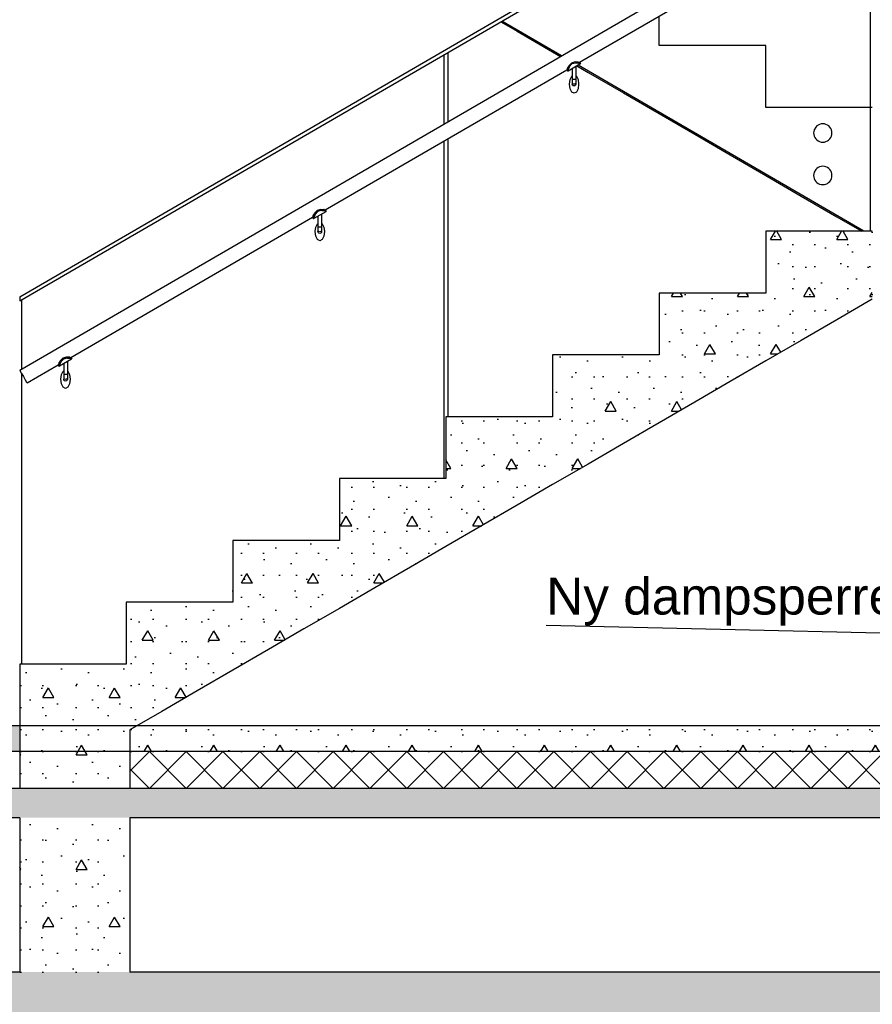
# Model space of a CAD drawing. Header units: millimetres. Extents: x -78869 to -55226, y -2070 to 13065.
# Tile 32 of 74: x -64953 to -62633, y 3062 to 5742. Entities that reach past the tile are written whole.
import ezdxf

# ---------------------------------------------------------------- set-up
doc = ezdxf.new("R2010")
doc.units = ezdxf.units.MM
doc.header["$LTSCALE"] = 0.5
doc.header["$MEASUREMENT"] = 0
doc.linetypes.add('PLINE', pattern=[0])
for name, color, linetype in [('216- Direkte fundamentering', 7, 'Continuous'), ('216- Direkte fundamentering (Skravur)', 7, 'Continuous'), ('252- Gulv på grunn_ bunnplate', 7, 'Continuous'), ('252- Gulv på grunn_ bunnplate (Skravur)', 7, 'Continuous'), ('281- Innvendige trapper (Skravur)(Nye konstruksjoner)', 7, 'Continuous'), ('281- Innvendige trapper(Nye konstruksjoner)', 7, 'Continuous'), ('287- Andre rekkverk_ håndlister og fendere(Nye konstruksjoner)', 7, 'Continuous'), ('832- Tekst bygning(Nye konstruksjoner)', 7, 'Continuous')]:
    doc.layers.add(name, color=color, linetype=linetype)
doc.styles.add('GENERATED_STYLE_3', font='arial.ttf')
doc.dimstyles.new('GENERATED_STYLE__2', dxfattribs={"dimtxt": 0.18, "dimasz": 182.4, "dimexe": 0.18, "dimexo": 0.0625, "dimgap": 0, "dimtad": 0, "dimtih": 1, "dimtoh": 1, "dimdec": 4, "dimzin": 0, "dimdsep": 46, "dimcen": 0.09, "dimadec": 0, "dimazin": 0, "dimtfac": 1, "dimtdec": 4, "dimtmove": 0, "dimatfit": 3, "dimldrblk": 'ARROWHEAD_5', "dimfxl": 1, "dimtolj": 1, "dimtzin": 0, "dimarcsym": 0})
pattern_1 = [(0, (0, 0), (0, 311.7692), [30, -150]), (0, (90, 155.9), (0, 311.7692), [30, -150]), (60, (0, 0), (-270, 155.8846), [30, -150]), (60, (180, 0), (-270, 155.8846), [30, -150]), (120, (30, 0), (270, 155.8846), [30, -150]), (120, (210, 0), (270, 155.8846), [30, -150]), (0, (0, 30), (0, 60), [0, -60, 0, -90.000004]), (45, (30, 30), (-42.42641, 42.42641), [0, -45, 0, -75.000003])]

# ---------------------------------------------------------------- blocks, each defined once
blk = doc.blocks.new('*X30')
at = {"layer": '252- Gulv på grunn_ bunnplate (Skravur)', "linetype": 'PLINE'}
for p, q in [((-64653.2, 3696.8), (-64600, 3750)), ((-64600, 3650), (-64500, 3750)), ((-64500, 3650), (-64600, 3750)), ((-64500, 3650), (-64400, 3750)), ((-64400, 3650), (-64500, 3750)), ((-64400, 3650), (-64300, 3750)), ((-64300, 3650), (-64400, 3750)), ((-64300, 3650), (-64200, 3750)), ((-64200, 3650), (-64300, 3750)), ((-64200, 3650), (-64100, 3750)), ((-64100, 3650), (-64200, 3750)), ((-64100, 3650), (-64000, 3750)), ((-64000, 3650), (-64100, 3750)), ((-64000, 3650), (-63900, 3750)), ((-63900, 3650), (-64000, 3750)), ((-63900, 3650), (-63800, 3750)), ((-63800, 3650), (-63900, 3750)), ((-63800, 3650), (-63700, 3750)), ((-63700, 3650), (-63800, 3750)), ((-63700, 3650), (-63600, 3750)), ((-63600, 3650), (-63700, 3750)), ((-63600, 3650), (-63500, 3750)), ((-63500, 3650), (-63600, 3750)), ((-63500, 3650), (-63400, 3750)), ((-63400, 3650), (-63500, 3750)), ((-63400, 3650), (-63300, 3750)), ((-63300, 3650), (-63400, 3750)), ((-63300, 3650), (-63200, 3750)), ((-63200, 3650), (-63300, 3750)), ((-63200, 3650), (-63100, 3750)), ((-63100, 3650), (-63200, 3750)), ((-63100, 3650), (-63000, 3750)), ((-63000, 3650), (-63100, 3750)), ((-63000, 3650), (-62900, 3750)), ((-62900, 3650), (-63000, 3750)), ((-62900, 3650), (-62800, 3750)), ((-62800, 3650), (-62900, 3750)), ((-62800, 3650), (-62700, 3750)), ((-62700, 3650), (-62800, 3750)), ((-62700, 3650), (-62600, 3750)), ((-62600, 3650), (-62700, 3750)), ((-62600, 3650), (-62500, 3750)), ((-62500, 3650), (-62600, 3750)), ((-62500, 3650), (-62400, 3750)), ((-62400, 3650), (-62500, 3750)), ((-62400, 3650), (-62300, 3750)), ((-62300, 3650), (-62400, 3750)), ((-62300, 3650), (-62200, 3750)), ((-62200, 3650), (-62300, 3750)), ((-62200, 3650), (-62100, 3750)), ((-62100, 3650), (-62200, 3750)), ((-62100, 3650), (-62000, 3750)), ((-62000, 3650), (-62100, 3750)), ((-62000, 3650), (-61900, 3750)), ((-61900, 3650), (-62000, 3750)), ((-61900, 3650), (-61800, 3750)), ((-61800, 3650), (-61900, 3750)), ((-61800, 3650), (-61700, 3750)), ((-61700, 3650), (-61800, 3750)), ((-61700, 3650), (-61600, 3750)), ((-61600, 3650), (-61700, 3750)), ((-61600, 3650), (-61500, 3750)), ((-61500, 3650), (-61600, 3750)), ((-61453.2, 3703.2), (-61500, 3750)), ((-64600, 3650), (-64653.2, 3703.2)), ((-61500, 3650), (-61453.2, 3696.8))]:
    blk.add_line(p, q, dxfattribs=at)
blk = doc.blocks.new('ARROWHEAD_5')
at = {"linetype": 'Continuous'}
blk.add_hatch(color=256, dxfattribs=at).paths.add_polyline_path([(-1, 0.2679), (0, 0), (-1, -0.2679)])
blk.add_line((0, 0), (-1, 0), dxfattribs=at)

msp = doc.modelspace()

# ---------------------------------------------------------------- hatches: boundary and pattern name
at = {"layer": '216- Direkte fundamentering (Skravur)', "linetype": 'Continuous'}
h = msp.add_hatch(dxfattribs=at)
h.set_pattern_fill('Betong_strukturell', color=256, style=0, pattern_type=2)
h.set_pattern_definition(pattern_1)
h.paths.add_polyline_path([(-64953.2, 3150), (-64653.2, 3150), (-64653.2, 3570), (-64953.2, 3570)])
h = msp.add_hatch(dxfattribs=at)
h.set_pattern_fill('Betong_strukturell', color=256, style=0, pattern_type=2)
h.set_pattern_definition(pattern_1)
h.paths.add_polyline_path([(-61423.2, 3150), (-68223.2, 3150), (-68223.2, 2850), (-61423.2, 2850)])
at = {"layer": '252- Gulv på grunn_ bunnplate (Skravur)', "linetype": 'Continuous'}
h = msp.add_hatch(dxfattribs=at)
h.set_pattern_fill('Betong_strukturell', color=256, style=0, pattern_type=2)
h.set_pattern_definition(pattern_1)
h.paths.add_polyline_path([(-64953.2, 3820), (-75053.7, 3820), (-75053.7, 3750), (-64953.2, 3750)])
h = msp.add_hatch(dxfattribs=at)
h.set_pattern_fill('Betong_strukturell', color=256, style=0, pattern_type=2)
h.set_pattern_definition(pattern_1)
h.paths.add_polyline_path([(-64653.2, 3809.1), (-64653.2, 3750), (-61492.7, 3750), (-61492.7, 3820), (-64634.4, 3820)])
h = msp.add_hatch(dxfattribs=at)
h.set_pattern_fill('Betong_strukturell', color=256, style=0, pattern_type=2)
h.set_pattern_definition(pattern_1)
h.paths.add_polyline_path([(-74988.2, 3570), (-61453.2, 3570), (-61453.2, 3650), (-74988.2, 3650)])
at = {"layer": '281- Innvendige trapper (Skravur)(Nye konstruksjoner)', "linetype": 'Continuous'}
h = msp.add_hatch(dxfattribs=at)
h.set_pattern_fill('Betong_strukturell', color=256, style=0, pattern_type=2)
h.set_pattern_definition(pattern_1)
h.paths.add_polyline_path([(-64953.2, 3988.3), (-64953.2, 3650), (-64653.2, 3650), (-64653.2, 3809.1), (-62633.2, 4981.7), (-62633.2, 5166.7), (-62923.2, 5166.7), (-62923.2, 4998.3), (-63213.2, 4998.3), (-63213.2, 4830), (-63503.2, 4830), (-63503.2, 4661.7), (-63793.2, 4661.7), (-63793.2, 4493.3), (-64083.2, 4493.3), (-64083.2, 4325), (-64373.2, 4325), (-64373.2, 4156.7), (-64663.2, 4156.7), (-64663.2, 3988.3)])

# ---------------------------------------------------------------- linework, layer by layer
at = {"layer": '216- Direkte fundamentering', "linetype": 'PLINE'}
for p, q in [((-64953.2, 3570), (-64953.2, 3150)), ((-64653.2, 3570), (-64653.2, 3150)), ((-64953.2, 3150), (-68223.2, 3150)), ((-61453.2, 3150), (-64653.2, 3150))]:
    msp.add_line(p, q, dxfattribs=at)
at = {"layer": '252- Gulv på grunn_ bunnplate', "linetype": 'PLINE'}
for p, q in [((-61492.7, 3750), (-75018.2, 3750)), ((-64953.2, 3650), (-74988.2, 3650)), ((-64653.2, 3650), (-64953.2, 3650)), ((-61453.2, 3650), (-64653.2, 3650)), ((-64953.2, 3570), (-74988.2, 3570)), ((-61453.2, 3570), (-64653.2, 3570))]:
    msp.add_line(p, q, dxfattribs=at)
at = {"layer": '252- Gulv på grunn_ bunnplate', "linetype": 'PLINE', "flags": 128}
msp.add_lwpolyline([(-61540.7, 3820), (-68898.2, 3820), (-68942.2, 3820), (-68990.2, 3820), (-75005.7, 3820)], dxfattribs=at)
at = {"layer": '281- Innvendige trapper(Nye konstruksjoner)', "linetype": 'PLINE'}
for p, q in [((-63643.9, 5736.7), (-63599.8, 5711.1)), ((-63213.2, 5671.7), (-63213.2, 5752.1)), ((-63599.8, 5711.1), (-63503.2, 5655)), ((-63503.2, 5655), (-63481.6, 5642.5)), ((-62923.2, 5671.7), (-63213.2, 5671.7)), ((-62923.2, 5503.3), (-62923.2, 5671.7)), ((-63436.8, 5616.5), (-63406.5, 5598.9)), ((-63406.5, 5598.9), (-63309.8, 5542.8)), ((-63309.8, 5542.8), (-63213.2, 5486.7)), ((-62633.2, 5503.3), (-62923.2, 5503.3)), ((-63213.2, 5486.7), (-63116.5, 5430.6)), ((-63116.5, 5430.6), (-63019.8, 5374.4)), ((-63019.8, 5374.4), (-62923.2, 5318.3)), ((-62923.2, 5318.3), (-62826.5, 5262.2)), ((-62826.5, 5262.2), (-62729.8, 5206.1)), ((-62729.8, 5206.1), (-62661.9, 5166.7)), ((-62923.2, 5166.7), (-62923.2, 4998.3)), ((-62633.2, 5166.7), (-62923.2, 5166.7)), ((-63213.2, 4998.3), (-63213.2, 4830)), ((-62923.2, 4998.3), (-63213.2, 4998.3)), ((-63503.2, 4830), (-63503.2, 4661.7)), ((-63213.2, 4830), (-63503.2, 4830)), ((-63793.2, 4661.7), (-63793.2, 4493.3)), ((-63503.2, 4661.7), (-63793.2, 4661.7)), ((-64083.2, 4493.3), (-64083.2, 4325)), ((-63793.2, 4493.3), (-64083.2, 4493.3)), ((-64373.2, 4325), (-64373.2, 4156.7)), ((-64083.2, 4325), (-64373.2, 4325)), ((-64663.2, 4156.7), (-64663.2, 3988.3)), ((-64373.2, 4156.7), (-64663.2, 4156.7)), ((-64953.2, 3988.3), (-64953.2, 3650)), ((-64663.2, 3988.3), (-64953.2, 3988.3)), ((-64653.2, 3809.1), (-64653.2, 3650))]:
    msp.add_line(p, q, dxfattribs=at)
at = {"layer": '281- Innvendige trapper(Nye konstruksjoner)', "linetype": 'PLINE', "flags": 128}
msp.add_lwpolyline([(-62633.2, 4981.7), (-62729.8, 4925.6), (-62826.5, 4869.4), (-62923.2, 4813.3), (-63019.8, 4757.2), (-63116.5, 4701.1), (-63213.2, 4645), (-63309.8, 4588.9), (-63406.5, 4532.8), (-63503.2, 4476.7), (-63599.8, 4420.6), (-63696.5, 4364.4), (-63793.2, 4308.3), (-63889.8, 4252.2), (-63986.5, 4196.1), (-64083.2, 4140), (-64179.8, 4083.9), (-64276.5, 4027.8), (-64373.2, 3971.7), (-64469.8, 3915.6), (-64566.5, 3859.4), (-64653.2, 3809.1)], dxfattribs=at)
at = {"layer": '287- Andre rekkverk_ håndlister og fendere(Nye konstruksjoner)', "linetype": 'PLINE'}
for p, q in [((-64953.2, 4988.3), (-62633.2, 6335)), ((-64953.2, 4976.8), (-62633.2, 6323.4)), ((-64953.2, 4788.3), (-62633.2, 6135)), ((-62638.2, 5166.7), (-62638.2, 6085.8)), ((-63429.9, 5626.3), (-62772.6, 6007.8)), ((-63478.8, 5644.2), (-63641.1, 5738.4)), ((-63798.2, 5458.8), (-63798.2, 5647.2)), ((-63788.2, 5653), (-63788.2, 5464.6)), ((-64121.8, 5224.7), (-63464.5, 5606.2)), ((-63463.3, 5606.9), (-63464.5, 5606.2)), ((-63464.5, 5606.2), (-63462, 5601.9)), ((-63459.9, 5615), (-63463.4, 5609.6)), ((-63463.4, 5609.6), (-63463.3, 5606.9)), ((-63460.8, 5602.6), (-63462, 5601.9)), ((-63458.1, 5611.9), (-63461.2, 5605.8)), ((-63461.2, 5605.8), (-63460.8, 5602.6)), ((-63428.6, 5621.2), (-63460.8, 5602.6)), ((-63459.3, 5617.1), (-63459.9, 5615)), ((-63451.8, 5624.2), (-63459.3, 5617.1)), ((-63457.6, 5614.3), (-63458.1, 5611.9)), ((-63450.5, 5621.8), (-63457.6, 5614.3)), ((-63442, 5627.1), (-63451.8, 5624.2)), ((-63440.3, 5624.3), (-63450.5, 5621.8)), ((-63449.7, 5609), (-63449.7, 5596.9)), ((-63439.9, 5626.7), (-63442, 5627.1)), ((-63438, 5623.5), (-63440.3, 5624.3)), ((-63433.5, 5627), (-63439.9, 5626.7)), ((-63439.7, 5614.8), (-63439.7, 5596.9)), ((-63431.3, 5623.2), (-63438, 5623.5)), ((-62656.1, 5166.7), (-63433.9, 5618.2)), ((-63431.1, 5625.6), (-63433.5, 5627)), ((-63428.6, 5621.2), (-63431.3, 5623.2)), ((-63429.9, 5626.3), (-63431.1, 5625.6)), ((-63429.9, 5626.3), (-63427.4, 5621.9)), ((-63427.4, 5621.9), (-63428.6, 5621.2)), ((-63457.2, 5566.9), (-63455.5, 5579.4)), ((-63455.5, 5579.4), (-63451, 5588.5)), ((-63451, 5588.5), (-63449.7, 5589.2)), ((-63449.7, 5596.9), (-63449.7, 5581.9)), ((-63449.7, 5581.9), (-63449.7, 5570.9)), ((-63447.2, 5579.7), (-63449, 5580.6)), ((-63444.7, 5579.3), (-63447.2, 5579.7)), ((-63442.2, 5579.7), (-63444.7, 5579.3)), ((-63440.4, 5580.6), (-63442.2, 5579.7)), ((-63439.7, 5596.9), (-63439.7, 5581.9)), ((-63439.7, 5589.2), (-63438.5, 5588.5)), ((-63439.7, 5581.9), (-63439.7, 5570.9)), ((-63438.5, 5588.5), (-63433.9, 5579.4)), ((-63433.9, 5579.4), (-63432.2, 5566.9)), ((-63455.5, 5554.4), (-63457.2, 5566.9)), ((-63451, 5545.2), (-63455.5, 5554.4)), ((-63449.7, 5570.9), (-63449.7, 5566.9)), ((-63449, 5564.4), (-63449.7, 5566.9)), ((-63447.2, 5567), (-63449, 5568.7)), ((-63447.2, 5562.6), (-63449, 5564.4)), ((-63444.7, 5566.4), (-63447.2, 5567)), ((-63444.7, 5561.9), (-63447.2, 5562.6)), ((-63442.2, 5567), (-63444.7, 5566.4)), ((-63442.2, 5562.6), (-63444.7, 5561.9)), ((-63440.4, 5568.7), (-63442.2, 5567)), ((-63440.4, 5564.4), (-63442.2, 5562.6)), ((-63439.7, 5566.9), (-63440.4, 5564.4)), ((-63439.7, 5570.9), (-63439.7, 5566.9)), ((-63433.9, 5554.4), (-63438.5, 5545.2)), ((-63432.2, 5566.9), (-63433.9, 5554.4)), ((-63444.7, 5541.9), (-63451, 5545.2)), ((-63438.5, 5545.2), (-63444.7, 5541.9)), ((-62791.4, 5442.5), (-62792.5, 5438.3)), ((-62787, 5450), (-62791.4, 5442.5)), ((-62783.9, 5453.1), (-62787, 5450)), ((-62780.3, 5455.6), (-62783.9, 5453.1)), ((-62776.4, 5457.4), (-62780.3, 5455.6)), ((-62772.2, 5458.5), (-62776.4, 5457.4)), ((-62767.8, 5458.9), (-62772.2, 5458.5)), ((-62763.5, 5458.5), (-62767.8, 5458.9)), ((-62759.3, 5457.4), (-62763.5, 5458.5)), ((-62755.3, 5455.5), (-62759.3, 5457.4)), ((-62751.8, 5453), (-62755.3, 5455.5)), ((-62748.7, 5449.9), (-62751.8, 5453)), ((-62746.2, 5446.3), (-62748.7, 5449.9)), ((-62744.4, 5442.4), (-62746.2, 5446.3)), ((-62743.3, 5438.2), (-62744.4, 5442.4)), ((-63788.2, 5418.3), (-63788.2, 4661.7)), ((-62792.5, 5438.3), (-62792.9, 5433.9)), ((-62792.9, 5433.9), (-62792.5, 5429.6)), ((-62792.5, 5429.6), (-62791.4, 5425.4)), ((-62791.4, 5425.4), (-62789.6, 5421.4)), ((-62789.6, 5421.4), (-62787.1, 5417.9)), ((-62787.1, 5417.9), (-62784, 5414.8)), ((-62784, 5414.8), (-62780.4, 5412.3)), ((-62755.4, 5412.2), (-62751.9, 5414.7)), ((-62751.9, 5414.7), (-62748.8, 5417.8)), ((-62748.8, 5417.8), (-62746.3, 5421.3)), ((-62746.3, 5421.3), (-62744.4, 5425.3)), ((-62744.4, 5425.3), (-62743.3, 5429.5)), ((-62742.9, 5433.8), (-62743.3, 5438.2)), ((-62743.3, 5429.5), (-62742.9, 5433.8)), ((-63798.2, 4493.3), (-63798.2, 5412.5)), ((-62780.4, 5412.3), (-62776.5, 5410.4)), ((-62776.5, 5410.4), (-62772.3, 5409.3)), ((-62772.3, 5409.3), (-62767.9, 5408.9)), ((-62767.9, 5408.9), (-62763.6, 5409.3)), ((-62763.6, 5409.3), (-62759.4, 5410.4)), ((-62759.4, 5410.4), (-62755.4, 5412.2)), ((-62787, 5334.4), (-62791.4, 5326.9)), ((-62783.9, 5337.4), (-62787, 5334.4)), ((-62780.3, 5339.9), (-62783.9, 5337.4)), ((-62776.4, 5341.8), (-62780.3, 5339.9)), ((-62772.2, 5342.9), (-62776.4, 5341.8)), ((-62767.8, 5343.3), (-62772.2, 5342.9)), ((-62763.5, 5342.9), (-62767.8, 5343.3)), ((-62759.3, 5341.7), (-62763.5, 5342.9)), ((-62755.3, 5339.9), (-62759.3, 5341.7)), ((-62751.8, 5337.4), (-62755.3, 5339.9)), ((-62748.7, 5334.3), (-62751.8, 5337.4)), ((-62746.2, 5330.7), (-62748.7, 5334.3)), ((-62792.5, 5322.7), (-62792.9, 5318.3)), ((-62792.9, 5318.3), (-62792.5, 5314)), ((-62791.4, 5326.9), (-62792.5, 5322.7)), ((-62792.5, 5314), (-62791.4, 5309.8)), ((-62791.4, 5309.8), (-62789.6, 5305.8)), ((-62746.3, 5305.7), (-62744.4, 5309.7)), ((-62744.4, 5326.8), (-62746.2, 5330.7)), ((-62743.3, 5322.5), (-62744.4, 5326.8)), ((-62744.4, 5309.7), (-62743.3, 5313.9)), ((-62742.9, 5318.2), (-62743.3, 5322.5)), ((-62743.3, 5313.9), (-62742.9, 5318.2)), ((-62789.6, 5305.8), (-62787.1, 5302.2)), ((-62787.1, 5302.2), (-62784, 5299.1)), ((-62784, 5299.1), (-62780.4, 5296.6)), ((-62780.4, 5296.6), (-62776.5, 5294.8)), ((-62776.5, 5294.8), (-62772.3, 5293.6)), ((-62772.3, 5293.6), (-62767.9, 5293.3)), ((-62767.9, 5293.3), (-62763.6, 5293.6)), ((-62763.6, 5293.6), (-62759.4, 5294.7)), ((-62759.4, 5294.7), (-62755.4, 5296.6)), ((-62755.4, 5296.6), (-62751.9, 5299.1)), ((-62751.9, 5299.1), (-62748.8, 5302.1)), ((-62748.8, 5302.1), (-62746.3, 5305.7)), ((-64813.7, 4823), (-64156.4, 5204.6)), ((-64155.2, 5205.3), (-64156.4, 5204.6)), ((-64156.4, 5204.6), (-64153.9, 5200.2)), ((-64151.8, 5213.4), (-64155.3, 5208)), ((-64155.3, 5208), (-64155.2, 5205.3)), ((-64152.7, 5200.9), (-64153.9, 5200.2)), ((-64150, 5210.2), (-64153.1, 5204.2)), ((-64153.1, 5204.2), (-64152.7, 5200.9)), ((-64120.5, 5219.6), (-64152.7, 5200.9)), ((-64151.2, 5215.5), (-64151.8, 5213.4)), ((-64143.7, 5222.6), (-64151.2, 5215.5)), ((-64149.5, 5212.6), (-64150, 5210.2)), ((-64142.4, 5220.2), (-64149.5, 5212.6)), ((-64133.9, 5225.5), (-64143.7, 5222.6)), ((-64132.2, 5222.7), (-64142.4, 5220.2)), ((-64141.6, 5207.4), (-64141.6, 5195.3)), ((-64131.8, 5225.1), (-64133.9, 5225.5)), ((-64129.9, 5221.9), (-64132.2, 5222.7)), ((-64125.4, 5225.4), (-64131.8, 5225.1)), ((-64131.6, 5213.2), (-64131.6, 5195.3)), ((-64123.1, 5221.6), (-64129.9, 5221.9)), ((-64123, 5223.9), (-64125.4, 5225.4)), ((-64120.5, 5219.6), (-64123.1, 5221.6)), ((-64121.8, 5224.7), (-64123, 5223.9)), ((-64121.8, 5224.7), (-64119.3, 5220.3)), ((-64119.3, 5220.3), (-64120.5, 5219.6)), ((-64149.1, 5165.3), (-64147.4, 5177.8)), ((-64147.4, 5177.8), (-64142.8, 5186.9)), ((-64142.8, 5186.9), (-64141.6, 5187.6)), ((-64141.6, 5195.3), (-64141.6, 5180.3)), ((-64141.6, 5180.3), (-64141.6, 5169.3)), ((-64139.1, 5178), (-64140.9, 5179)), ((-64136.6, 5177.7), (-64139.1, 5178)), ((-64134.1, 5178), (-64136.6, 5177.7)), ((-64132.3, 5179), (-64134.1, 5178)), ((-64131.6, 5195.3), (-64131.6, 5180.3)), ((-64131.6, 5187.6), (-64130.3, 5186.9)), ((-64131.6, 5180.3), (-64131.6, 5169.3)), ((-64130.3, 5186.9), (-64125.8, 5177.8)), ((-64125.8, 5177.8), (-64124.1, 5165.3)), ((-64147.4, 5152.8), (-64149.1, 5165.3)), ((-64142.8, 5143.6), (-64147.4, 5152.8)), ((-64141.6, 5169.3), (-64141.6, 5165.3)), ((-64140.9, 5162.8), (-64141.6, 5165.3)), ((-64139.1, 5165.4), (-64140.9, 5167.1)), ((-64139.1, 5161), (-64140.9, 5162.8)), ((-64136.6, 5164.8), (-64139.1, 5165.4)), ((-64136.6, 5160.3), (-64139.1, 5161)), ((-64134.1, 5165.4), (-64136.6, 5164.8)), ((-64134.1, 5161), (-64136.6, 5160.3)), ((-64132.3, 5167.1), (-64134.1, 5165.4)), ((-64132.3, 5162.8), (-64134.1, 5161)), ((-64131.6, 5165.3), (-64132.3, 5162.8)), ((-64131.6, 5169.3), (-64131.6, 5165.3)), ((-64125.8, 5152.8), (-64130.3, 5143.6)), ((-64124.1, 5165.3), (-64125.8, 5152.8)), ((-64136.6, 5140.3), (-64142.8, 5143.6)), ((-64130.3, 5143.6), (-64136.6, 5140.3)), ((-64953.2, 4988.3), (-64953.2, 4976.8)), ((-64948.2, 4979.7), (-64948.2, 4791.2)), ((-64825.8, 4823.9), (-64835.6, 4820.9)), ((-64823.6, 4823.5), (-64825.8, 4823.9)), ((-64933.1, 4753.7), (-64848.3, 4803)), ((-64847.1, 4803.7), (-64848.3, 4803)), ((-64848.3, 4803), (-64845.8, 4798.6)), ((-64843.7, 4811.8), (-64847.2, 4806.4)), ((-64847.2, 4806.4), (-64847.1, 4803.7)), ((-64844.6, 4799.3), (-64845.8, 4798.6)), ((-64841.9, 4808.6), (-64845, 4802.6)), ((-64845, 4802.6), (-64844.6, 4799.3)), ((-64812.4, 4818), (-64844.6, 4799.3)), ((-64843.1, 4813.9), (-64843.7, 4811.8)), ((-64835.6, 4820.9), (-64843.1, 4813.9)), ((-64841.4, 4811), (-64841.9, 4808.6)), ((-64834.2, 4818.6), (-64841.4, 4811)), ((-64824.1, 4821.1), (-64834.2, 4818.6)), ((-64833.5, 4805.8), (-64833.5, 4793.7)), ((-64821.8, 4820.3), (-64824.1, 4821.1)), ((-64817.2, 4823.8), (-64823.6, 4823.5)), ((-64823.5, 4811.6), (-64823.5, 4793.7)), ((-64815, 4820), (-64821.8, 4820.3)), ((-64814.9, 4822.3), (-64817.2, 4823.8)), ((-64812.4, 4818), (-64815, 4820)), ((-64813.7, 4823), (-64814.9, 4822.3)), ((-64813.7, 4823), (-64811.2, 4818.7)), ((-64811.2, 4818.7), (-64812.4, 4818)), ((-64953.2, 4788.3), (-64951.8, 4786)), ((-64951.8, 4786), (-64948.1, 4779.7)), ((-64948.2, 4779.7), (-64948.2, 3988.3)), ((-64948.1, 4779.7), (-64943.1, 4771)), ((-64943.1, 4771), (-64938.1, 4762.4)), ((-64841, 4763.7), (-64839.3, 4776.2)), ((-64839.3, 4776.2), (-64834.7, 4785.3)), ((-64834.7, 4785.3), (-64833.5, 4786)), ((-64833.5, 4793.7), (-64833.5, 4778.7)), ((-64833.5, 4778.7), (-64833.5, 4767.7)), ((-64831, 4776.4), (-64832.8, 4777.4)), ((-64828.5, 4776.1), (-64831, 4776.4)), ((-64826, 4776.4), (-64828.5, 4776.1)), ((-64824.1, 4777.4), (-64826, 4776.4)), ((-64823.5, 4793.7), (-64823.5, 4778.7)), ((-64823.5, 4786), (-64822.2, 4785.3)), ((-64823.5, 4778.7), (-64823.5, 4767.7)), ((-64822.2, 4785.3), (-64817.7, 4776.2)), ((-64817.7, 4776.2), (-64816, 4763.7)), ((-64938.1, 4762.4), (-64934.4, 4756.1)), ((-64934.4, 4756.1), (-64933.1, 4753.7)), ((-64839.3, 4751.2), (-64841, 4763.7)), ((-64834.7, 4742), (-64839.3, 4751.2)), ((-64833.5, 4767.7), (-64833.5, 4763.7)), ((-64832.8, 4761.2), (-64833.5, 4763.7)), ((-64831, 4763.8), (-64832.8, 4765.5)), ((-64831, 4759.3), (-64832.8, 4761.2)), ((-64828.5, 4763.2), (-64831, 4763.8)), ((-64828.5, 4758.7), (-64831, 4759.3)), ((-64826, 4763.8), (-64828.5, 4763.2)), ((-64826, 4759.3), (-64828.5, 4758.7)), ((-64824.1, 4765.5), (-64826, 4763.8)), ((-64824.1, 4761.2), (-64826, 4759.3)), ((-64823.5, 4763.7), (-64824.1, 4761.2)), ((-64823.5, 4767.7), (-64823.5, 4763.7)), ((-64817.7, 4751.2), (-64822.2, 4742)), ((-64816, 4763.7), (-64817.7, 4751.2)), ((-64828.5, 4738.7), (-64834.7, 4742)), ((-64822.2, 4742), (-64828.5, 4738.7))]:
    msp.add_line(p, q, dxfattribs=at)

# ---------------------------------------------------------------- block references
at = {"layer": '252- Gulv på grunn_ bunnplate'}
msp.add_blockref('*X30', (0, 0), dxfattribs=at)

# ---------------------------------------------------------------- texts
at = {"layer": '832- Tekst bygning(Nye konstruksjoner)', "linetype": 'Continuous', "insert": (-63520.3, 4093), "char_height": 100, "attachment_point": 7, "style": 'GENERATED_STYLE_3'}
msp.add_mtext('\\A1;{\\pql;\\fArial|b0|i0|c0|p0;\\W1.000000;Ny dampsperre og isolering}', dxfattribs=at)

# ---------------------------------------------------------------- leaders
at = {"layer": '832- Tekst bygning(Nye konstruksjoner)', "linetype": 'PLINE', "annotation_type": 0, "has_hookline": 1, "hookline_direction": 1, "text_width": 1686.7}
msp.add_leader([(-61471.7, 4047.6), (-63520.3, 4093)], dimstyle='GENERATED_STYLE__2', dxfattribs=at)

doc.saveas('drawing.dxf')
